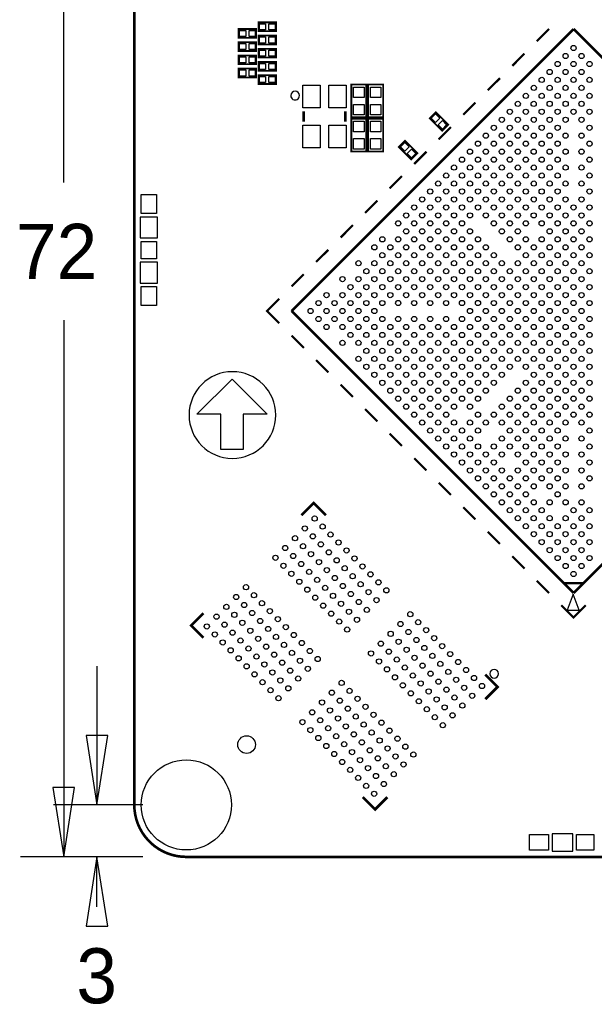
# Model space of a CAD drawing. Extents: x -6.6 to 56, y -8.5 to 77.4.
# Tile 1 of 3: x -6.6 to 26.5, y -8.5 to 48.3. Entities that reach past the tile are written whole.
import ezdxf

# ---------------------------------------------------------------- set-up
doc = ezdxf.new("R2010")
doc.units = 0
for name, color, linetype in [('BG_DIMENSION', 2, 'CONTINUOUS'), ('BG_OUTLINE', 12, 'CONTINUOUS'), ('BG_SILKSCREEN_TOP', 7, 'CONTINUOUS'), ('PG_SILKSCREEN_TOP', 7, 'CONTINUOUS'), ('PIN_TOP', 92, 'CONTINUOUS')]:
    doc.layers.add(name, color=color, linetype=linetype)

msp = doc.modelspace()

# ---------------------------------------------------------------- linework, layer by layer
at = {"layer": 'BG_DIMENSION'}
for points in [[(-4.064, 38.89375), (-4.064, 72.00011)], [(-4.064, 30.95625), (-4.064, 0)], [(-2.159, 10.999978), (-2.159, 2.999994)], [(-2.78384, 6.999986), (-2.159, 2.999994), (-1.53416, 6.999986), (-2.78384, 6.999986)], [(-4.68884, 3.999992), (-4.064, 0), (-3.43916, 3.999992), (-4.68884, 3.999992)], [(0.500126, 2.999994), (-4.658868, 2.999994)], [(0.500126, 0), (-6.563868, 0)], [(0.500126, 0), (-4.658868, 0)], [(-1.53416, -3.999992), (-2.159, 0), (-2.78384, -3.999992), (-1.53416, -3.999992)], [(-2.159, -2.88925), (-2.159, 0)]]:
    msp.add_lwpolyline(points, dxfattribs=at)
at = {"layer": 'BG_OUTLINE', "const_width": 0.1524}
msp.add_lwpolyline([(48.999902, 72.00011, -0.414214), (51.999896, 69.000116), (51.999896, 2.999994, -0.414214), (48.999902, 0), (2.999994, 0, -0.414214), (0, 2.999994), (0, 69.000116, -0.414214), (2.999994, 72.00011), (48.999902, 72.00011)], format="xyb", dxfattribs=at)
msp.add_lwpolyline([(8.000238, 0), (2.999994, 0)], dxfattribs=at)
at = {"layer": 'BG_SILKSCREEN_TOP'}
msp.add_lwpolyline([(5.65912, 27.98445, 1), (5.65912, 22.984206, 1)], format="xyb", close=True, dxfattribs=at)
msp.add_lwpolyline([(6.271006, 23.495), (5.001006, 23.495), (5.001006, 25.527), (3.604006, 25.527), (5.636006, 27.559), (7.668006, 25.527), (6.271006, 25.527)], close=True, dxfattribs=at)
at = {"layer": 'PG_SILKSCREEN_TOP'}
for points, const_width in [([(7.033006, 47.752), (6.017006, 47.752), (6.017006, 47.244), (7.033006, 47.244), (7.033006, 47.752)], 0.1016), ([(8.176006, 48.133), (7.160006, 48.133), (7.160006, 47.625), (8.176006, 47.625), (8.176006, 48.133)], 0.1016), ([(9.073388, 31.484316), (25.337008, 47.747936)], 0.150114), ([(23.922736, 47.747936), (23.2156, 47.0408)], 0.127), ([(25.337008, 47.747936), (41.600628, 31.484316)], 0.150114), ([(8.176006, 47.371), (7.160006, 47.371), (7.160006, 46.863), (8.176006, 46.863), (8.176006, 47.371)], 0.1016), ([(7.033006, 46.99), (6.017006, 46.99), (6.017006, 46.482), (7.033006, 46.482), (7.033006, 46.99)], 0.1016), ([(8.176006, 46.609), (7.160006, 46.609), (7.160006, 46.101), (8.176006, 46.101), (8.176006, 46.609)], 0.1016), ([(7.033006, 46.228), (6.017006, 46.228), (6.017006, 45.72), (7.033006, 45.72), (7.033006, 46.228)], 0.1016), ([(22.508464, 46.333664), (21.801582, 45.626528)], 0.127), ([(7.033006, 45.466), (6.017006, 45.466), (6.017006, 44.958), (7.033006, 44.958), (7.033006, 45.466)], 0.1016), ([(8.176006, 45.847), (7.160006, 45.847), (7.160006, 45.339), (8.176006, 45.339), (8.176006, 45.847)], 0.1016), ([(8.176006, 45.085), (7.160006, 45.085), (7.160006, 44.577), (8.176006, 44.577), (8.176006, 45.085)], 0.1016), ([(21.094446, 44.919392), (20.38731, 44.21251)], 0.127), ([(12.519914, 42.664888), (12.519914, 44.544234), (13.383514, 44.544234), (13.383514, 42.664888), (12.519914, 42.664888)], 0.1016), ([(14.359382, 44.544234), (14.359382, 42.664888), (13.496036, 42.664888), (13.496036, 44.544234), (14.359382, 44.544234)], 0.1016), ([(19.67992, 43.50512), (18.973038, 42.798238)], 0.127), ([(9.776206, 43.006518), (9.776206, 42.40657)], 0.150114), ([(12.175744, 43.006518), (12.175744, 42.40657)], 0.150114), ([(13.383514, 42.568622), (13.383514, 40.689276), (12.519914, 40.689276), (12.519914, 42.568622), (13.383514, 42.568622)], 0.1016), ([(14.359382, 42.568622), (14.359382, 40.689276), (13.496036, 40.689276), (13.496036, 42.568622), (14.359382, 42.568622)], 0.1016), ([(18.11274, 42.238422), (17.394428, 42.956734), (17.035272, 42.597578), (17.753584, 41.879266), (18.11274, 42.238422)], 0.1016), ([(18.265648, 42.090848), (17.558766, 41.383966)], 0.127), ([(16.33474, 40.587422), (15.616428, 41.305734), (15.257272, 40.946578), (15.975584, 40.228266), (16.33474, 40.587422)], 0.1016), ([(16.85163, 40.676576), (16.144748, 39.969694)], 0.127), ([(15.437358, 39.262558), (14.730476, 38.555676)], 0.127), ([(14.023086, 37.848286), (13.316204, 37.141404)], 0.127), ([(12.608814, 36.434014), (11.901932, 35.726878)], 0.127), ([(11.194796, 35.019742), (10.48766, 34.31286)], 0.127), ([(9.780524, 33.605724), (9.073388, 32.898588)], 0.127), ([(8.366252, 30.77718), (7.659116, 31.484316), (8.366252, 32.191452)], 0.127), ([(25.337008, 15.220696), (9.073388, 31.484316)], 0.150114), ([(41.600628, 31.484316), (25.337008, 15.220696)], 0.150114), ([(9.780524, 29.362908), (9.073388, 30.070044)], 0.127), ([(11.194796, 27.94889), (10.48766, 28.655772)], 0.127), ([(12.608814, 26.534618), (11.901932, 27.241754)], 0.127), ([(14.023086, 25.120346), (13.316204, 25.827228)], 0.127), ([(15.437358, 23.706074), (14.730476, 24.412956)], 0.127), ([(16.85163, 22.292056), (16.144748, 22.998938)], 0.127), ([(18.265648, 20.877784), (17.558766, 21.584666)], 0.127), ([(9.64311, 19.707098), (10.350246, 20.414234), (11.057382, 19.707098)], 0.150114), ([(19.67992, 19.463512), (18.973038, 20.170394)], 0.127), ([(21.094446, 18.04924), (20.38731, 18.756122)], 0.127), ([(22.508464, 16.634968), (21.801582, 17.342104)], 0.127), ([(23.922736, 15.220696), (23.2156, 15.927832)], 0.127), ([(25.852374, 15.789402), (24.818086, 15.789402)], 0.150114), ([(24.629872, 14.51356), (25.337008, 13.806424), (26.044144, 14.51356)], 0.127), ([(3.986276, 12.635992), (3.27914, 13.343128), (3.986276, 14.050264)], 0.150114), ([(20.249896, 9.100312), (20.957032, 9.807448), (20.249896, 10.514584)], 0.150114), ([(14.593062, 3.443478), (13.885926, 2.736342), (13.17879, 3.443478)], 0.150114)]:
    msp.add_lwpolyline(points, dxfattribs=dict(at, const_width=const_width))
for points in [[(9.526016, 43.906694, 1), (9.02605, 43.9065, 1)], [(21.012404, 10.56767, 1), (20.512529, 10.567652, 1)]]:
    msp.add_lwpolyline(points, format="xyb", close=True, dxfattribs=at)
for points in [[(0.338074, 35.700208), (1.338326, 35.700208), (1.338326, 36.900104), (0.338074, 36.900104)], [(0.338074, 33.100264), (1.338326, 33.100264), (1.338326, 34.30016), (0.338074, 34.30016)], [(25.663906, 14.223238), (25.314656, 15.154656), (24.965152, 14.223238)], [(24.100028, 1.338326), (24.100028, 0.338074), (25.299924, 0.338074), (25.299924, 1.338326)]]:
    msp.add_lwpolyline(points, close=True, dxfattribs=at)
at = {"layer": 'PIN_TOP'}
for points in [[(7.56793, 48.054006), (7.56793, 47.703994), (7.217918, 47.703994), (7.217918, 48.054006)], [(8.118094, 48.054006), (8.118094, 47.703994), (7.768082, 47.703994), (7.768082, 48.054006)], [(6.42493, 47.673006), (6.42493, 47.322994), (6.074918, 47.322994), (6.074918, 47.673006)], [(6.975094, 47.673006), (6.975094, 47.322994), (6.625082, 47.322994), (6.625082, 47.673006)], [(7.56793, 47.292006), (7.56793, 46.941994), (7.217918, 46.941994), (7.217918, 47.292006)], [(8.118094, 47.292006), (8.118094, 46.941994), (7.768082, 46.941994), (7.768082, 47.292006)], [(6.42493, 46.911006), (6.42493, 46.560994), (6.074918, 46.560994), (6.074918, 46.911006)], [(6.975094, 46.911006), (6.975094, 46.560994), (6.625082, 46.560994), (6.625082, 46.911006)], [(6.42493, 46.149006), (6.42493, 45.798994), (6.074918, 45.798994), (6.074918, 46.149006)], [(6.975094, 46.149006), (6.975094, 45.798994), (6.625082, 45.798994), (6.625082, 46.149006)], [(7.56793, 46.530006), (7.56793, 46.179994), (7.217918, 46.179994), (7.217918, 46.530006)], [(8.118094, 46.530006), (8.118094, 46.179994), (7.768082, 46.179994), (7.768082, 46.530006)], [(7.56793, 45.768006), (7.56793, 45.417994), (7.217918, 45.417994), (7.217918, 45.768006)], [(8.118094, 45.768006), (8.118094, 45.417994), (7.768082, 45.417994), (7.768082, 45.768006)], [(6.42493, 45.387006), (6.42493, 45.036994), (6.074918, 45.036994), (6.074918, 45.387006)], [(6.975094, 45.387006), (6.975094, 45.036994), (6.625082, 45.036994), (6.625082, 45.387006)], [(7.56793, 45.006006), (7.56793, 44.655994), (7.217918, 44.655994), (7.217918, 45.006006)], [(8.118094, 45.006006), (8.118094, 44.655994), (7.768082, 44.655994), (7.768082, 45.006006)], [(9.726041, 44.506642), (10.726039, 44.506642), (10.726039, 43.20667), (9.726041, 43.20667)], [(11.226165, 44.506642), (12.226163, 44.506642), (12.226163, 43.20667), (11.226165, 43.20667)], [(13.251434, 43.80484), (12.651994, 43.80484), (12.651994, 44.40428), (13.251434, 44.40428)], [(13.628116, 44.40428), (14.227556, 44.40428), (14.227556, 43.80484), (13.628116, 43.80484)], [(13.251434, 42.805096), (12.651994, 42.805096), (12.651994, 43.404536), (13.251434, 43.404536)], [(13.628116, 43.404536), (14.227556, 43.404536), (14.227556, 42.805096), (13.628116, 42.805096)], [(17.626938, 42.612564), (17.379442, 42.365068), (17.131946, 42.612564), (17.379442, 42.86006)], [(9.726041, 42.206418), (10.726039, 42.206418), (10.726039, 40.906446), (9.726041, 40.906446)], [(11.226165, 42.206418), (12.226163, 42.206418), (12.226163, 40.906446), (11.226165, 40.906446)], [(12.651994, 42.428668), (13.251434, 42.428668), (13.251434, 41.829228), (12.651994, 41.829228)], [(13.628116, 42.428668), (14.227556, 42.428668), (14.227556, 41.829228), (13.628116, 41.829228)], [(18.016066, 42.223436), (17.76857, 41.97594), (17.521074, 42.223436), (17.76857, 42.470932)], [(12.651994, 41.428924), (13.251434, 41.428924), (13.251434, 40.829484), (12.651994, 40.829484)], [(13.628116, 41.428924), (14.227556, 41.428924), (14.227556, 40.829484), (13.628116, 40.829484)], [(15.848938, 40.961564), (15.601442, 40.714068), (15.353946, 40.961564), (15.601442, 41.20906)], [(16.238066, 40.572436), (15.99057, 40.32494), (15.743074, 40.572436), (15.99057, 40.819932)], [(1.288161, 37.100129), (0.388239, 37.100129), (0.388239, 38.200203), (1.288161, 38.200203)], [(1.288161, 34.500185), (0.388239, 34.500185), (0.388239, 35.500183), (1.288161, 35.500183)], [(1.288161, 31.800165), (0.388239, 31.800165), (0.388239, 32.900239), (1.288161, 32.900239)], [(22.799802, 0.388112), (22.799802, 1.288034), (23.899876, 1.288034), (23.899876, 0.388112)], [(25.499822, 0.388112), (25.499822, 1.288034), (26.49982, 1.288034), (26.49982, 0.388112)]]:
    msp.add_lwpolyline(points, close=True, dxfattribs=at)
for centre, radius in [((25.337008, 46.651672), 0.14986), ((24.877268, 46.192186), 0.14986), ((25.796494, 46.192186), 0.14986), ((24.417782, 45.732446), 0.14986), ((25.336754, 45.732446), 0.14986), ((26.25598, 45.732446), 0.14986), ((23.49881, 44.813474), 0.14986), ((23.958296, 45.272706), 0.14986), ((24.417528, 44.813474), 0.14986), ((24.877268, 45.27296), 0.14986), ((25.336754, 44.813474), 0.14986), ((25.796494, 45.27296), 0.14986), ((26.25598, 44.813474), 0.14986), ((23.03907, 44.353734), 0.14986), ((23.958296, 44.353988), 0.14986), ((24.877268, 44.353734), 0.14986), ((25.796494, 44.353734), 0.14986), ((22.579076, 43.89374), 0.14986), ((23.498556, 43.894248), 0.14986), ((24.417782, 43.894248), 0.14986), ((25.336754, 43.894248), 0.14986), ((26.25598, 43.894248), 0.14986), ((22.119844, 43.434254), 0.14986), ((23.038562, 43.434254), 0.14986), ((23.958296, 43.434762), 0.14986), ((24.877522, 43.434762), 0.14986), ((25.796494, 43.434508), 0.14986), ((21.200364, 42.515028), 0.14986), ((21.660104, 42.974768), 0.14986), ((22.11959, 42.515282), 0.14986), ((22.579076, 42.975022), 0.14986), ((23.038816, 42.515282), 0.14986), ((23.498302, 42.974768), 0.14986), ((23.957788, 42.515028), 0.14986), ((24.417782, 42.975022), 0.14986), ((24.877522, 42.515536), 0.14986), ((25.337008, 42.975022), 0.14986), ((25.796494, 42.515536), 0.14986), ((26.25598, 42.975022), 0.14986), ((20.740878, 42.055542), 0.14986), ((21.65985, 42.055542), 0.14986), ((22.579076, 42.055796), 0.14986), ((23.498302, 42.055796), 0.14986), ((24.417528, 42.055542), 0.14986), ((26.256488, 42.055796), 0.14986), ((20.281138, 41.595802), 0.14986), ((21.200364, 41.596056), 0.14986), ((22.119336, 41.595802), 0.14986), ((23.038816, 41.596056), 0.14986), ((23.958042, 41.596056), 0.14986), ((24.877014, 41.595802), 0.14986), ((25.796748, 41.596056), 0.14986), ((19.821398, 41.136062), 0.14986), ((20.740624, 41.136316), 0.14986), ((21.65985, 41.13657), 0.14986), ((22.579076, 41.136316), 0.14986), ((23.498302, 41.13657), 0.14986), ((24.417528, 41.13657), 0.14986), ((26.256488, 41.13657), 0.14986), ((18.902172, 40.216836), 0.14986), ((19.361912, 40.676576), 0.14986), ((19.821398, 40.21709), 0.14986), ((20.280884, 40.676576), 0.14986), ((20.740624, 40.21709), 0.14986), ((21.20011, 40.676576), 0.14986), ((21.65985, 40.21709), 0.14986), ((22.11959, 40.67683), 0.14986), ((22.579076, 40.217344), 0.14986), ((23.038562, 40.676576), 0.14986), ((23.498302, 40.21709), 0.14986), ((23.958042, 40.67683), 0.14986), ((24.417782, 40.21709), 0.14986), ((24.877522, 40.676576), 0.14986), ((25.796494, 40.676576), 0.14986), ((26.25598, 40.21709), 0.14986), ((18.44294, 39.75735), 0.14986), ((19.361658, 39.75735), 0.14986), ((20.280884, 39.75735), 0.14986), ((21.20011, 39.75735), 0.14986), ((22.119336, 39.75735), 0.14986), ((23.038816, 39.757604), 0.14986), ((23.958042, 39.75735), 0.14986), ((24.877522, 39.75735), 0.14986), ((25.796494, 39.757604), 0.14986), ((17.9832, 39.297864), 0.14986), ((18.902172, 39.298118), 0.14986), ((19.821398, 39.297864), 0.14986), ((20.740624, 39.297864), 0.14986), ((21.65985, 39.297864), 0.14986), ((22.579076, 39.297864), 0.14986), ((23.498556, 39.297864), 0.14986), ((24.417528, 39.29761), 0.14986), ((26.25598, 39.298118), 0.14986), ((17.52346, 38.838124), 0.14986), ((18.442686, 38.838378), 0.14986), ((19.361912, 38.838378), 0.14986), ((20.280884, 38.838124), 0.14986), ((21.20011, 38.838124), 0.14986), ((22.119336, 38.838124), 0.14986), ((23.038816, 38.838124), 0.14986), ((23.958296, 38.838124), 0.14986), ((24.877014, 38.838124), 0.14986), ((25.796494, 38.838378), 0.14986), ((16.604234, 37.918898), 0.14986), ((17.063974, 38.378384), 0.14986), ((17.523206, 37.919152), 0.14986), ((17.982946, 38.378638), 0.14986), ((18.442432, 37.919152), 0.14986), ((18.902172, 38.378892), 0.14986), ((19.361912, 37.919152), 0.14986), ((19.821398, 38.378892), 0.14986), ((20.281138, 37.919152), 0.14986), ((20.740624, 38.378638), 0.14986), ((21.20011, 37.919152), 0.14986), ((21.65985, 38.378638), 0.14986), ((22.11959, 37.918898), 0.14986), ((22.579076, 38.378384), 0.14986), ((23.038816, 37.918898), 0.14986), ((23.498302, 38.378384), 0.14986), ((23.957788, 37.919152), 0.14986), ((24.417528, 38.378892), 0.14986), ((24.877268, 37.919152), 0.14986), ((25.796494, 37.918898), 0.14986), ((26.256234, 38.378638), 0.14986), ((16.144748, 37.459158), 0.14986), ((17.06372, 37.459412), 0.14986), ((17.982946, 37.459412), 0.14986), ((18.902172, 37.459412), 0.14986), ((19.821398, 37.459666), 0.14986), ((20.740624, 37.459666), 0.14986), ((21.65985, 37.459158), 0.14986), ((22.579076, 37.459158), 0.14986), ((23.498302, 37.459412), 0.14986), ((24.417528, 37.459412), 0.14986), ((25.337008, 37.459412), 0.14986), ((26.256234, 37.459158), 0.14986), ((15.685008, 36.999672), 0.14986), ((16.60398, 36.999926), 0.14986), ((17.523206, 36.999926), 0.14986), ((18.442432, 36.999926), 0.14986), ((19.361658, 36.999926), 0.14986), ((20.281138, 36.999926), 0.14986), ((21.200618, 36.999926), 0.14986), ((22.11959, 36.999672), 0.14986), ((23.038562, 36.999926), 0.14986), ((23.957788, 36.999926), 0.14986), ((24.877268, 36.999672), 0.14986), ((25.796748, 36.999672), 0.14986), ((15.225522, 36.540186), 0.14986), ((16.144494, 36.540186), 0.14986), ((17.06372, 36.540186), 0.14986), ((17.982946, 36.540186), 0.14986), ((18.902172, 36.540186), 0.14986), ((20.740878, 36.540186), 0.14986), ((21.660104, 36.540186), 0.14986), ((22.579076, 36.540186), 0.14986), ((23.498302, 36.540186), 0.14986), ((24.417528, 36.539932), 0.14986), ((25.337008, 36.539932), 0.14986), ((26.256234, 36.540186), 0.14986), ((15.685008, 36.0807), 0.14986), ((16.60398, 36.0807), 0.14986), ((17.523206, 36.0807), 0.14986), ((18.442432, 36.0807), 0.14986), ((19.361658, 36.0807), 0.14986), ((21.200618, 36.0807), 0.14986), ((22.11959, 36.0807), 0.14986), ((23.958042, 36.080446), 0.14986), ((24.877522, 36.080192), 0.14986), ((25.796494, 36.080446), 0.14986), ((13.846302, 35.160966), 0.14986), ((14.306042, 35.620706), 0.14986), ((14.765528, 35.16122), 0.14986), ((15.225268, 35.62096), 0.14986), ((15.684754, 35.161474), 0.14986), ((16.144748, 35.621214), 0.14986), ((16.604234, 35.161474), 0.14986), ((17.06372, 35.62096), 0.14986), ((17.523206, 35.161474), 0.14986), ((17.982946, 35.62096), 0.14986), ((18.442432, 35.161474), 0.14986), ((18.902172, 35.62096), 0.14986), ((19.361912, 35.16122), 0.14986), ((19.821398, 35.620706), 0.14986), ((20.281138, 35.16122), 0.14986), ((21.65985, 35.621214), 0.14986), ((22.11959, 35.161474), 0.14986), ((22.579076, 35.621214), 0.14986), ((23.03907, 35.161474), 0.14986), ((23.498302, 35.620706), 0.14986), ((23.958296, 35.160966), 0.14986), ((24.417782, 35.620706), 0.14986), ((24.877268, 35.16122), 0.14986), ((25.336754, 35.620706), 0.14986), ((25.796494, 35.16122), 0.14986), ((26.25598, 35.620706), 0.14986), ((14.305788, 34.70148), 0.14986), ((15.225014, 34.70148), 0.14986), ((16.144494, 34.701734), 0.14986), ((17.063974, 34.701988), 0.14986), ((17.982946, 34.701734), 0.14986), ((18.902172, 34.70148), 0.14986), ((19.821398, 34.70148), 0.14986), ((20.740624, 34.701734), 0.14986), ((22.57933, 34.701734), 0.14986), ((23.49881, 34.70148), 0.14986), ((24.417528, 34.70148), 0.14986), ((25.336754, 34.70148), 0.14986), ((26.25598, 34.70148), 0.14986), ((12.92733, 34.241994), 0.14986), ((13.846302, 34.242248), 0.14986), ((14.765528, 34.241994), 0.14986), ((15.684754, 34.241994), 0.14986), ((16.60398, 34.242248), 0.14986), ((17.52346, 34.242248), 0.14986), ((18.442686, 34.241994), 0.14986), ((19.361912, 34.241994), 0.14986), ((20.280884, 34.242248), 0.14986), ((21.20011, 34.242248), 0.14986), ((22.11959, 34.241994), 0.14986), ((23.03907, 34.241994), 0.14986), ((23.958296, 34.242248), 0.14986), ((24.877268, 34.241994), 0.14986), ((25.796494, 34.241994), 0.14986), ((13.386816, 33.782508), 0.14986), ((14.306042, 33.782508), 0.14986), ((15.225014, 33.782254), 0.14986), ((16.14424, 33.782254), 0.14986), ((17.06372, 33.782508), 0.14986), ((17.9832, 33.782508), 0.14986), ((18.902172, 33.782254), 0.14986), ((19.821398, 33.782508), 0.14986), ((20.740624, 33.782508), 0.14986), ((21.65985, 33.782254), 0.14986), ((22.57933, 33.782254), 0.14986), ((23.498556, 33.782508), 0.14986), ((24.417782, 33.782508), 0.14986), ((25.336754, 33.782254), 0.14986), ((26.25598, 33.782254), 0.14986), ((12.00785, 33.322514), 0.14986), ((12.467336, 32.863028), 0.14986), ((12.927076, 33.322768), 0.14986), ((13.386562, 32.863028), 0.14986), ((13.846302, 33.323022), 0.14986), ((14.306042, 32.863282), 0.14986), ((14.765528, 33.323022), 0.14986), ((15.225268, 32.863282), 0.14986), ((15.684754, 33.322768), 0.14986), ((16.14424, 32.863028), 0.14986), ((16.60398, 33.322768), 0.14986), ((17.06372, 32.863028), 0.14986), ((17.52346, 33.322768), 0.14986), ((17.9832, 32.863028), 0.14986), ((18.44294, 33.323022), 0.14986), ((18.902172, 32.863536), 0.14986), ((19.361658, 33.323022), 0.14986), ((19.821398, 32.863282), 0.14986), ((20.280884, 33.323022), 0.14986), ((20.740624, 32.863028), 0.14986), ((21.200364, 33.322768), 0.14986), ((21.660104, 32.863028), 0.14986), ((22.119844, 33.322514), 0.14986), ((22.579076, 32.863028), 0.14986), ((23.038816, 33.322768), 0.14986), ((23.498302, 32.863028), 0.14986), ((23.958296, 33.323022), 0.14986), ((24.417782, 32.863282), 0.14986), ((24.877522, 33.323022), 0.14986), ((25.337008, 32.863282), 0.14986), ((25.796494, 33.322768), 0.14986), ((26.25598, 32.863028), 0.14986), ((11.088878, 32.403288), 0.14986), ((12.00785, 32.403542), 0.14986), ((12.927076, 32.403542), 0.14986), ((13.846302, 32.403542), 0.14986), ((14.765528, 32.403796), 0.14986), ((15.684754, 32.403796), 0.14986), ((16.60398, 32.403288), 0.14986), ((17.523206, 32.403288), 0.14986), ((18.442432, 32.403796), 0.14986), ((19.361912, 32.403796), 0.14986), ((20.281138, 32.403542), 0.14986), ((21.200618, 32.403288), 0.14986), ((22.11959, 32.403542), 0.14986), ((23.038816, 32.403542), 0.14986), ((23.958042, 32.403542), 0.14986), ((24.877522, 32.403796), 0.14986), ((25.796494, 32.403796), 0.14986), ((10.629138, 31.943802), 0.14986), ((11.54811, 31.943802), 0.14986), ((12.467336, 31.943802), 0.14986), ((13.386562, 31.943802), 0.14986), ((14.305788, 31.943802), 0.14986), ((15.225268, 31.944056), 0.14986), ((16.144748, 31.943802), 0.14986), ((17.06372, 31.943802), 0.14986), ((17.982692, 31.943802), 0.14986), ((18.902172, 31.944056), 0.14986), ((19.821652, 31.944056), 0.14986), ((20.740878, 31.943802), 0.14986), ((21.65985, 31.943802), 0.14986), ((22.579076, 31.943802), 0.14986), ((23.498302, 31.943802), 0.14986), ((24.417528, 31.943802), 0.14986), ((25.337008, 31.944056), 0.14986), ((26.256488, 31.943802), 0.14986), ((10.169652, 31.484316), 0.14986), ((11.088624, 31.484316), 0.14986), ((12.00785, 31.484316), 0.14986), ((12.927076, 31.484316), 0.14986), ((13.846302, 31.484316), 0.14986), ((19.361912, 31.484316), 0.14986), ((20.281392, 31.484316), 0.14986), ((21.200364, 31.484316), 0.14986), ((22.11959, 31.484316), 0.14986), ((23.038816, 31.484316), 0.14986), ((23.958042, 31.484316), 0.14986), ((24.877268, 31.484316), 0.14986), ((25.796748, 31.484316), 0.14986), ((10.629138, 31.02483), 0.14986), ((11.088878, 30.565344), 0.14986), ((11.54811, 31.02483), 0.14986), ((12.00785, 30.56509), 0.14986), ((12.467336, 31.02483), 0.14986), ((12.927076, 30.56509), 0.14986), ((13.386562, 31.02483), 0.14986), ((13.846302, 30.56509), 0.14986), ((14.305788, 31.02483), 0.14986), ((14.765528, 30.564836), 0.14986), ((15.225268, 31.024576), 0.14986), ((15.684754, 30.564836), 0.14986), ((16.144748, 31.02483), 0.14986), ((16.60398, 30.565344), 0.14986), ((17.06372, 31.02483), 0.14986), ((17.523206, 30.565344), 0.14986), ((17.982692, 31.02483), 0.14986), ((18.442432, 30.564836), 0.14986), ((18.902172, 31.024576), 0.14986), ((19.361912, 30.564836), 0.14986), ((19.821652, 31.024576), 0.14986), ((20.281138, 30.56509), 0.14986), ((20.740878, 31.02483), 0.14986), ((21.200618, 30.565344), 0.14986), ((21.65985, 31.02483), 0.14986), ((22.11959, 30.56509), 0.14986), ((22.579076, 31.02483), 0.14986), ((23.038816, 30.56509), 0.14986), ((23.498302, 31.02483), 0.14986), ((23.958042, 30.56509), 0.14986), ((24.417528, 31.02483), 0.14986), ((24.877522, 30.564836), 0.14986), ((25.337008, 31.024576), 0.14986), ((25.796494, 30.564836), 0.14986), ((26.256488, 31.02483), 0.14986), ((12.467336, 30.105604), 0.14986), ((13.386562, 30.105604), 0.14986), ((14.306042, 30.10535), 0.14986), ((15.225268, 30.10535), 0.14986), ((16.14424, 30.105604), 0.14986), ((17.06372, 30.105604), 0.14986), ((17.9832, 30.105604), 0.14986), ((18.902172, 30.105096), 0.14986), ((19.821398, 30.10535), 0.14986), ((20.740624, 30.105604), 0.14986), ((21.660104, 30.105604), 0.14986), ((22.579076, 30.105604), 0.14986), ((23.498302, 30.105604), 0.14986), ((24.417782, 30.10535), 0.14986), ((25.337008, 30.10535), 0.14986), ((26.25598, 30.105604), 0.14986), ((12.00785, 29.646118), 0.14986), ((12.927076, 29.645864), 0.14986), ((13.846302, 29.64561), 0.14986), ((14.765528, 29.64561), 0.14986), ((15.684754, 29.645864), 0.14986), ((16.60398, 29.645864), 0.14986), ((17.52346, 29.645864), 0.14986), ((18.44294, 29.64561), 0.14986), ((19.361658, 29.64561), 0.14986), ((20.280884, 29.64561), 0.14986), ((21.200364, 29.645864), 0.14986), ((22.119844, 29.646118), 0.14986), ((23.038816, 29.645864), 0.14986), ((23.958296, 29.64561), 0.14986), ((24.877522, 29.64561), 0.14986), ((25.796494, 29.645864), 0.14986), ((13.386816, 29.186124), 0.14986), ((14.306042, 29.186124), 0.14986), ((15.225014, 29.186378), 0.14986), ((16.14424, 29.186378), 0.14986), ((17.06372, 29.186124), 0.14986), ((17.9832, 29.186124), 0.14986), ((18.902172, 29.186378), 0.14986), ((19.821398, 29.186124), 0.14986), ((20.740624, 29.186124), 0.14986), ((21.65985, 29.186378), 0.14986), ((22.57933, 29.186378), 0.14986), ((23.498556, 29.186124), 0.14986), ((24.417782, 29.186124), 0.14986), ((25.336754, 29.186378), 0.14986), ((26.25598, 29.186378), 0.14986), ((12.92733, 28.726638), 0.14986), ((13.38707, 28.267152), 0.14986), ((13.846302, 28.726384), 0.14986), ((14.305788, 28.267152), 0.14986), ((14.765528, 28.726638), 0.14986), ((15.225014, 28.267152), 0.14986), ((15.684754, 28.726638), 0.14986), ((16.144494, 28.266898), 0.14986), ((16.60398, 28.726384), 0.14986), ((17.063974, 28.266644), 0.14986), ((17.52346, 28.726384), 0.14986), ((17.982946, 28.266898), 0.14986), ((18.442686, 28.726638), 0.14986), ((18.902172, 28.267152), 0.14986), ((19.361912, 28.726638), 0.14986), ((19.821398, 28.267152), 0.14986), ((20.280884, 28.726384), 0.14986), ((20.740624, 28.266898), 0.14986), ((21.20011, 28.726384), 0.14986), ((21.65985, 28.266898), 0.14986), ((22.11959, 28.726638), 0.14986), ((22.57933, 28.266898), 0.14986), ((23.03907, 28.726638), 0.14986), ((23.49881, 28.267152), 0.14986), ((23.958296, 28.726384), 0.14986), ((24.417528, 28.267152), 0.14986), ((24.877268, 28.726638), 0.14986), ((25.336754, 28.267152), 0.14986), ((25.796494, 28.726638), 0.14986), ((26.25598, 28.267152), 0.14986), ((13.846302, 27.807666), 0.14986), ((14.765528, 27.807412), 0.14986), ((15.684754, 27.807158), 0.14986), ((16.604234, 27.807158), 0.14986), ((17.523206, 27.807158), 0.14986), ((18.442432, 27.807158), 0.14986), ((19.361912, 27.807412), 0.14986), ((20.281138, 27.807412), 0.14986), ((21.20011, 27.807158), 0.14986), ((23.03907, 27.807158), 0.14986), ((23.958296, 27.807666), 0.14986), ((24.877268, 27.807412), 0.14986), ((25.796494, 27.807412), 0.14986), ((14.306042, 27.347926), 0.14986), ((15.225268, 27.347672), 0.14986), ((16.144748, 27.347418), 0.14986), ((17.06372, 27.347672), 0.14986), ((17.982946, 27.347672), 0.14986), ((18.902172, 27.347672), 0.14986), ((19.821398, 27.347926), 0.14986), ((20.740624, 27.347926), 0.14986), ((22.579076, 27.347418), 0.14986), ((23.498302, 27.347926), 0.14986), ((24.417782, 27.347926), 0.14986), ((25.336754, 27.347926), 0.14986), ((26.25598, 27.347926), 0.14986), ((14.765782, 26.888186), 0.14986), ((15.685008, 26.887932), 0.14986), ((16.60398, 26.887932), 0.14986), ((17.523206, 26.887932), 0.14986), ((18.442432, 26.887932), 0.14986), ((19.361658, 26.887932), 0.14986), ((20.281138, 26.888186), 0.14986), ((22.11959, 26.887932), 0.14986), ((23.038562, 26.887932), 0.14986), ((23.958042, 26.888186), 0.14986), ((24.877522, 26.88844), 0.14986), ((25.796494, 26.888186), 0.14986), ((15.225522, 26.428446), 0.14986), ((16.144494, 26.428446), 0.14986), ((17.06372, 26.428446), 0.14986), ((17.982946, 26.428446), 0.14986), ((18.902172, 26.428446), 0.14986), ((19.821398, 26.428446), 0.14986), ((21.660104, 26.428446), 0.14986), ((22.579076, 26.428446), 0.14986), ((23.498302, 26.428446), 0.14986), ((24.417528, 26.4287), 0.14986), ((25.337008, 26.4287), 0.14986), ((26.256234, 26.428446), 0.14986), ((15.685008, 25.96896), 0.14986), ((16.144748, 25.509474), 0.14986), ((16.60398, 25.968706), 0.14986), ((17.06372, 25.50922), 0.14986), ((17.523206, 25.968706), 0.14986), ((17.982946, 25.50922), 0.14986), ((18.442432, 25.968706), 0.14986), ((19.361658, 25.968706), 0.14986), ((19.821398, 25.508966), 0.14986), ((20.740624, 25.508966), 0.14986), ((21.200618, 25.968706), 0.14986), ((21.65985, 25.509474), 0.14986), ((22.11959, 25.96896), 0.14986), ((22.579076, 25.509474), 0.14986), ((23.038562, 25.968706), 0.14986), ((23.498302, 25.50922), 0.14986), ((23.957788, 25.968706), 0.14986), ((24.417528, 25.50922), 0.14986), ((24.877268, 25.96896), 0.14986), ((25.337008, 25.50922), 0.14986), ((25.796748, 25.96896), 0.14986), ((26.256234, 25.509474), 0.14986), ((16.604234, 25.049734), 0.14986), ((17.523206, 25.04948), 0.14986), ((18.442432, 25.04948), 0.14986), ((19.361912, 25.04948), 0.14986), ((20.281138, 25.04948), 0.14986), ((21.20011, 25.04948), 0.14986), ((22.11959, 25.049734), 0.14986), ((23.038816, 25.049734), 0.14986), ((23.957788, 25.04948), 0.14986), ((24.877268, 25.04948), 0.14986), ((25.796494, 25.049734), 0.14986), ((17.063974, 24.590248), 0.14986), ((17.982946, 24.589994), 0.14986), ((18.902172, 24.58974), 0.14986), ((19.821398, 24.58974), 0.14986), ((21.65985, 24.589994), 0.14986), ((22.579076, 24.590248), 0.14986), ((23.498302, 24.590248), 0.14986), ((24.417528, 24.58974), 0.14986), ((26.256234, 24.589994), 0.14986), ((17.52346, 24.130508), 0.14986), ((18.442686, 24.130254), 0.14986), ((19.361912, 24.130254), 0.14986), ((21.20011, 24.130508), 0.14986), ((22.119336, 24.130508), 0.14986), ((23.038816, 24.130508), 0.14986), ((23.958296, 24.130508), 0.14986), ((24.877014, 24.130508), 0.14986), ((25.796494, 24.130254), 0.14986), ((17.9832, 23.670768), 0.14986), ((18.44294, 23.211282), 0.14986), ((18.902172, 23.670514), 0.14986), ((19.361658, 23.211282), 0.14986), ((19.821398, 23.670768), 0.14986), ((20.280884, 23.211282), 0.14986), ((20.740624, 23.670768), 0.14986), ((21.20011, 23.211282), 0.14986), ((21.65985, 23.670768), 0.14986), ((22.119336, 23.211282), 0.14986), ((22.579076, 23.670768), 0.14986), ((23.038816, 23.211028), 0.14986), ((23.498556, 23.670768), 0.14986), ((23.958042, 23.211282), 0.14986), ((24.417528, 23.671022), 0.14986), ((24.877522, 23.211282), 0.14986), ((25.796494, 23.211028), 0.14986), ((26.25598, 23.670514), 0.14986), ((18.902172, 22.751796), 0.14986), ((19.821398, 22.751542), 0.14986), ((20.740624, 22.751542), 0.14986), ((22.579076, 22.751288), 0.14986), ((23.498302, 22.751542), 0.14986), ((24.417782, 22.751542), 0.14986), ((26.25598, 22.751542), 0.14986), ((19.361912, 22.292056), 0.14986), ((20.280884, 22.292056), 0.14986), ((21.20011, 22.292056), 0.14986), ((22.11959, 22.291802), 0.14986), ((23.038562, 22.292056), 0.14986), ((23.958042, 22.291802), 0.14986), ((24.877522, 22.292056), 0.14986), ((25.796494, 22.292056), 0.14986), ((19.821398, 21.83257), 0.14986), ((20.740624, 21.832316), 0.14986), ((21.65985, 21.832062), 0.14986), ((22.579076, 21.832316), 0.14986), ((23.498302, 21.832062), 0.14986), ((24.417528, 21.832062), 0.14986), ((26.256488, 21.832062), 0.14986), ((20.281138, 21.37283), 0.14986), ((20.740878, 20.91309), 0.14986), ((21.200364, 21.372576), 0.14986), ((21.65985, 20.91309), 0.14986), ((22.119336, 21.37283), 0.14986), ((22.579076, 20.912836), 0.14986), ((23.038816, 21.372576), 0.14986), ((23.958042, 21.372576), 0.14986), ((24.417528, 20.91309), 0.14986), ((24.877014, 21.37283), 0.14986), ((25.796748, 21.372576), 0.14986), ((21.200364, 20.453604), 0.14986), ((22.11959, 20.45335), 0.14986), ((23.038816, 20.45335), 0.14986), ((23.957788, 20.453604), 0.14986), ((24.877522, 20.453096), 0.14986), ((25.796494, 20.453096), 0.14986), ((21.660104, 19.993864), 0.14986), ((22.579076, 19.99361), 0.14986), ((23.498302, 19.993864), 0.14986), ((25.337008, 19.99361), 0.14986), ((26.25598, 19.99361), 0.14986), ((10.403332, 19.512534), 0.14986), ((22.119844, 19.534378), 0.14986), ((23.038562, 19.534378), 0.14986), ((23.958296, 19.53387), 0.14986), ((24.877522, 19.53387), 0.14986), ((25.796494, 19.534124), 0.14986), ((9.837674, 18.946876), 0.14986), ((10.863072, 19.053048), 0.14986), ((11.322558, 18.593308), 0.14986), ((22.579076, 19.074892), 0.14986), ((23.03907, 18.614898), 0.14986), ((23.498556, 19.074384), 0.14986), ((23.958296, 18.614644), 0.14986), ((24.417782, 19.074384), 0.14986), ((24.877268, 18.614898), 0.14986), ((25.336754, 19.074384), 0.14986), ((25.796494, 18.614898), 0.14986), ((26.25598, 19.074384), 0.14986), ((9.272016, 18.381218), 0.14986), ((10.29716, 18.487136), 0.14986), ((10.7569, 18.02765), 0.14986), ((11.782298, 18.133822), 0.14986), ((23.49881, 18.155158), 0.14986), ((24.417528, 18.155158), 0.14986), ((25.336754, 18.155158), 0.14986), ((26.25598, 18.155158), 0.14986), ((8.706358, 17.81556), 0.14986), ((9.731756, 17.921732), 0.14986), ((10.191242, 17.461992), 0.14986), ((11.216386, 17.56791), 0.14986), ((12.241784, 17.674082), 0.14986), ((23.958296, 17.695926), 0.14986), ((24.877268, 17.695672), 0.14986), ((25.796494, 17.695672), 0.14986), ((8.140446, 17.249648), 0.14986), ((9.165844, 17.35582), 0.14986), ((9.625584, 16.896334), 0.14986), ((10.650982, 17.002506), 0.14986), ((11.676126, 17.108424), 0.14986), ((12.701524, 17.214596), 0.14986), ((24.417782, 17.236186), 0.14986), ((25.336754, 17.236186), 0.14986), ((26.25598, 17.236186), 0.14986), ((8.600186, 16.790162), 0.14986), ((9.059672, 16.330422), 0.14986), ((10.08507, 16.436594), 0.14986), ((11.110468, 16.542766), 0.14986), ((12.135612, 16.648684), 0.14986), ((13.16101, 16.754856), 0.14986), ((24.877522, 16.7767), 0.14986), ((25.796494, 16.776446), 0.14986), ((9.519412, 15.870936), 0.14986), ((10.54481, 15.977108), 0.14986), ((11.570208, 16.08328), 0.14986), ((12.595352, 16.189198), 0.14986), ((13.62075, 16.29537), 0.14986), ((14.080236, 15.83563), 0.14986), ((25.337008, 16.31696), 0.14986), ((6.443726, 15.552928), 0.14986), ((9.978898, 15.411196), 0.14986), ((11.004296, 15.517368), 0.14986), ((12.029694, 15.62354), 0.14986), ((13.054838, 15.729458), 0.14986), ((13.514578, 15.269972), 0.14986), ((14.539976, 15.376144), 0.14986), ((5.877814, 14.987016), 0.14986), ((6.903212, 15.093188), 0.14986), ((7.362952, 14.633702), 0.14986), ((10.438638, 14.95171), 0.14986), ((11.464036, 15.057882), 0.14986), ((12.489434, 15.164054), 0.14986), ((12.94892, 14.704314), 0.14986), ((13.974064, 14.810232), 0.14986), ((5.312156, 14.421358), 0.14986), ((6.337554, 14.52753), 0.14986), ((6.79704, 14.06779), 0.14986), ((7.822438, 14.173962), 0.14986), ((10.898124, 14.49197), 0.14986), ((11.923522, 14.598142), 0.14986), ((12.383262, 14.138656), 0.14986), ((13.40866, 14.244828), 0.14986), ((4.746498, 13.8557), 0.14986), ((5.771642, 13.961618), 0.14986), ((6.231382, 13.502132), 0.14986), ((7.25678, 13.608304), 0.14986), ((8.282178, 13.714476), 0.14986), ((11.357864, 14.032484), 0.14986), ((11.81735, 13.572744), 0.14986), ((12.842748, 13.678916), 0.14986), ((15.918942, 13.997178), 0.14986), ((16.378428, 13.537438), 0.14986), ((4.18084, 13.290042), 0.14986), ((5.206238, 13.396214), 0.14986), ((5.665724, 12.936474), 0.14986), ((6.690868, 13.042392), 0.14986), ((7.716266, 13.148564), 0.14986), ((8.741664, 13.254736), 0.14986), ((12.27709, 13.113258), 0.14986), ((15.35303, 13.431266), 0.14986), ((15.81277, 12.97178), 0.14986), ((16.838168, 13.077952), 0.14986), ((4.640326, 12.830302), 0.14986), ((5.100066, 12.370816), 0.14986), ((6.125464, 12.476988), 0.14986), ((7.150608, 12.582906), 0.14986), ((8.176006, 12.689078), 0.14986), ((9.201404, 12.79525), 0.14986), ((14.787626, 12.865862), 0.14986), ((15.247112, 12.406122), 0.14986), ((16.272256, 12.51204), 0.14986), ((17.297654, 12.618212), 0.14986), ((5.559552, 11.911076), 0.14986), ((6.58495, 12.017248), 0.14986), ((7.610094, 12.123166), 0.14986), ((8.635492, 12.229338), 0.14986), ((9.66089, 12.33551), 0.14986), ((10.12063, 11.876024), 0.14986), ((14.221714, 12.29995), 0.14986), ((14.681454, 11.840464), 0.14986), ((15.706852, 11.946636), 0.14986), ((16.731996, 12.052554), 0.14986), ((17.757394, 12.158726), 0.14986), ((6.019292, 11.45159), 0.14986), ((7.04469, 11.557762), 0.14986), ((8.069834, 11.66368), 0.14986), ((9.095232, 11.769852), 0.14986), ((9.554718, 11.310112), 0.14986), ((10.580116, 11.416284), 0.14986), ((13.656056, 11.734292), 0.14986), ((14.115542, 11.274552), 0.14986), ((15.14094, 11.380724), 0.14986), ((16.166338, 11.486896), 0.14986), ((17.191482, 11.592814), 0.14986), ((18.21688, 11.698986), 0.14986), ((18.67662, 11.2395), 0.14986), ((6.478778, 10.99185), 0.14986), ((7.504176, 11.098022), 0.14986), ((8.52932, 11.20394), 0.14986), ((8.98906, 10.744454), 0.14986), ((10.014458, 10.850626), 0.14986), ((14.575282, 10.815066), 0.14986), ((15.60068, 10.921238), 0.14986), ((16.626078, 11.02741), 0.14986), ((17.651222, 11.133328), 0.14986), ((18.110708, 10.673588), 0.14986), ((19.136106, 10.77976), 0.14986), ((6.938518, 10.532364), 0.14986), ((7.398004, 10.072624), 0.14986), ((7.963916, 10.638536), 0.14986), ((8.423402, 10.178796), 0.14986), ((9.448546, 10.284714), 0.14986), ((15.034768, 10.355326), 0.14986), ((16.060166, 10.461498), 0.14986), ((17.085564, 10.56767), 0.14986), ((17.545304, 10.108184), 0.14986), ((18.570448, 10.214102), 0.14986), ((19.595846, 10.320274), 0.14986), ((7.857744, 9.613138), 0.14986), ((8.883142, 9.71931), 0.14986), ((11.959082, 10.037318), 0.14986), ((12.418822, 9.577832), 0.14986), ((15.494508, 9.89584), 0.14986), ((16.519906, 10.002012), 0.14986), ((16.979392, 9.542272), 0.14986), ((18.00479, 9.648444), 0.14986), ((19.029934, 9.754362), 0.14986), ((20.055332, 9.860534), 0.14986), ((8.31723, 9.153398), 0.14986), ((11.393424, 9.47166), 0.14986), ((11.85291, 9.01192), 0.14986), ((12.878308, 9.118092), 0.14986), ((15.953994, 9.4361), 0.14986), ((16.413734, 8.976614), 0.14986), ((17.439132, 9.082786), 0.14986), ((18.46453, 9.188958), 0.14986), ((19.489674, 9.294876), 0.14986), ((10.827512, 8.905748), 0.14986), ((11.287252, 8.446262), 0.14986), ((12.31265, 8.552434), 0.14986), ((13.338048, 8.658606), 0.14986), ((16.87322, 8.516874), 0.14986), ((17.898618, 8.623046), 0.14986), ((18.924016, 8.729218), 0.14986), ((10.262108, 8.340344), 0.14986), ((10.721594, 7.880604), 0.14986), ((11.746738, 7.986522), 0.14986), ((12.772136, 8.092694), 0.14986), ((13.797534, 8.198866), 0.14986), ((17.33296, 8.057388), 0.14986), ((18.358358, 8.16356), 0.14986), ((9.696196, 7.774432), 0.14986), ((10.155936, 7.314946), 0.14986), ((11.181334, 7.421118), 0.14986), ((12.206478, 7.527036), 0.14986), ((13.231876, 7.633208), 0.14986), ((14.257274, 7.73938), 0.14986), ((14.71676, 7.27964), 0.14986), ((17.792446, 7.597648), 0.14986), ((6.477, 6.477), 0.508), ((10.615422, 6.855206), 0.14986), ((11.64082, 6.961378), 0.14986), ((12.665964, 7.067296), 0.14986), ((13.691362, 7.173468), 0.14986), ((14.151102, 6.713982), 0.14986), ((15.1765, 6.820154), 0.14986), ((11.075162, 6.39572), 0.14986), ((12.10056, 6.501892), 0.14986), ((13.125704, 6.60781), 0.14986), ((13.58519, 6.14807), 0.14986), ((14.610588, 6.254242), 0.14986), ((15.635986, 6.360414), 0.14986), ((11.534648, 5.93598), 0.14986), ((12.560046, 6.042152), 0.14986), ((13.019786, 5.582666), 0.14986), ((14.04493, 5.688584), 0.14986), ((15.070328, 5.794756), 0.14986), ((16.095726, 5.900928), 0.14986), ((2.999994, 2.999994), 2.599944), ((11.994388, 5.476494), 0.14986), ((12.453874, 5.016754), 0.14986), ((13.479272, 5.122926), 0.14986), ((14.504416, 5.228844), 0.14986), ((15.529814, 5.335016), 0.14986), ((12.913614, 4.557268), 0.14986), ((13.939012, 4.66344), 0.14986), ((14.964156, 4.769358), 0.14986), ((13.3731, 4.097528), 0.14986), ((14.398498, 4.2037), 0.14986), ((13.83284, 3.638042), 0.14986)]:
    msp.add_circle(centre, radius, dxfattribs=at)

# ---------------------------------------------------------------- texts
at = {"layer": 'BG_DIMENSION', "width": 0.992}
for s, p in [('72', (-6.8199, 33.3375)), ('3', (-3.3401, -8.4455))]:
    msp.add_text(s, height=3.175, dxfattribs=at).set_placement(p)

doc.saveas('drawing.dxf')
